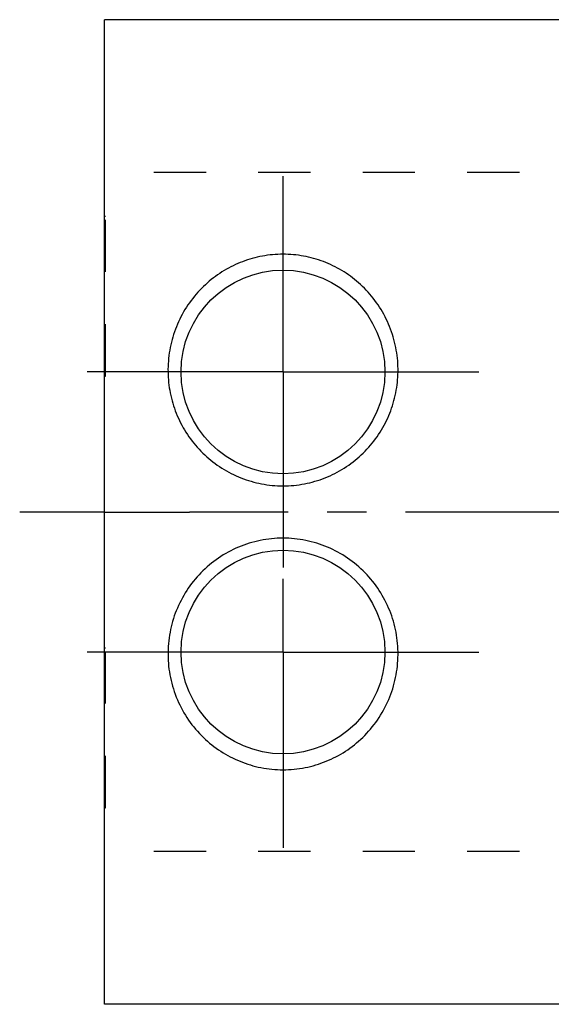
# Model space of a CAD drawing. Header units: millimetres. Extents: x 202 to 310, y 210 to 268.
# Tile 1 of 6: x 202 to 233, y 210 to 268. Entities that reach past the tile are written whole.
import ezdxf

# ---------------------------------------------------------------- set-up
doc = ezdxf.new("R2010")
doc.units = ezdxf.units.MM
doc.header["$LTSCALE"] = 30.734
doc.linetypes.add('CENTER', pattern=[0.6, 0.375, -0.075, 0.075, -0.075])
doc.linetypes.add('HIDDEN', pattern=[0.2, 0.1, -0.1])
doc.layers.get('0').update_dxf_attribs({"linetype": 'CONTINUOUS'})
doc.layers.add('DEFAULT_1', color=7, linetype='CENTER')
doc.layers.add('DEFAULT_2', color=8, linetype='HIDDEN')

msp = doc.modelspace()

# ---------------------------------------------------------------- linework, layer by layer
at = {"color": 7, "linetype": 'CONTINUOUS'}
for p, q in [((206.56, 209.786), (206.56, 267.786)), ((294.76, 267.786), (206.56, 267.786)), ((294.76, 209.786), (206.56, 209.786))]:
    msp.add_line(p, q, dxfattribs=at)
for centre in [(217.06, 247.036), (217.06, 230.536)]:
    msp.add_circle(centre, 6, dxfattribs=at)
for points, start_tangent, end_tangent in [([(217.06, 253.968), (215.846, 253.858), (214.677, 253.531), (213.595, 253.006), (212.606, 252.282), (211.747, 251.371), (211.052, 250.287), (210.572, 249.094), (210.324, 247.836), (210.313, 246.576), (210.53, 245.342), (210.965, 244.173), (211.615, 243.091), (212.454, 242.146), (213.457, 241.371), (214.585, 240.798), (215.801, 240.445), (217.06, 240.326)], (-21.319668, 0), (21.319668, 0)), ([(217.06, 240.326), (218.321, 240.445), (219.538, 240.799), (220.665, 241.372), (221.668, 242.147), (222.507, 243.092), (223.157, 244.176), (223.592, 245.346), (223.808, 246.58), (223.796, 247.839), (223.548, 249.096), (223.068, 250.29), (222.372, 251.375), (221.51, 252.286), (220.521, 253.009), (219.439, 253.533), (218.273, 253.858), (217.06, 253.968)], (21.319667, 0), (-21.319667, 0)), ([(217.06, 237.246), (215.723, 237.111), (214.44, 236.715), (213.259, 236.071), (212.231, 235.207), (211.391, 234.157), (210.778, 232.972), (210.408, 231.698), (210.29, 230.373), (210.433, 229.03), (210.842, 227.73), (211.504, 226.53), (212.373, 225.505), (213.395, 224.691), (214.529, 224.099), (215.764, 223.73), (217.06, 223.604)], (-21.315754, 0), (21.315754, 0)), ([(217.06, 223.604), (218.36, 223.731), (219.597, 224.101), (220.732, 224.695), (221.752, 225.509), (222.619, 226.533), (223.28, 227.733), (223.688, 229.034), (223.831, 230.377), (223.712, 231.703), (223.341, 232.976), (222.728, 234.16), (221.889, 235.209), (220.86, 236.072), (219.68, 236.715), (218.396, 237.112), (217.06, 237.246)], (21.315757, 0), (-21.315757, 0))]:
    msp.add_spline(points, degree=3, dxfattribs=dict(at, start_tangent=start_tangent, end_tangent=end_tangent))
at = {"layer": 'DEFAULT_1', "color": 2, "linetype": 'CENTER'}
for p, q in [((217.06, 247.036), (217.06, 259.215)), ((217.06, 247.036), (204.881, 247.036)), ((217.06, 247.036), (217.06, 234.857)), ((217.06, 247.036), (229.24, 247.036)), ((206.56, 238.786), (201.56, 238.786)), ((206.56, 238.786), (211.56, 238.786)), ((309.56, 238.786), (211.56, 238.786)), ((217.06, 230.536), (217.06, 234.857)), ((217.06, 230.536), (204.881, 230.536)), ((217.06, 230.536), (217.06, 218.357)), ((217.06, 230.536), (229.24, 230.536))]:
    msp.add_line(p, q, dxfattribs=at)
at = {"layer": 'DEFAULT_2', "color": 8, "linetype": 'HIDDEN'}
for p, q in [((255.56, 258.786), (206.56, 258.786)), ((206.56, 256.214), (206.61, 256.214)), ((206.61, 246.786), (206.61, 256.214)), ((206.56, 253.714), (206.61, 253.714)), ((206.56, 249.286), (206.61, 249.286)), ((206.56, 246.786), (206.61, 246.786)), ((206.56, 230.786), (206.61, 230.786)), ((206.61, 221.358), (206.61, 230.786)), ((206.56, 228.286), (206.61, 228.286)), ((206.56, 223.858), (206.61, 223.858)), ((206.56, 221.358), (206.61, 221.358)), ((255.56, 218.786), (206.56, 218.786))]:
    msp.add_line(p, q, dxfattribs=at)

doc.saveas('drawing.dxf')
